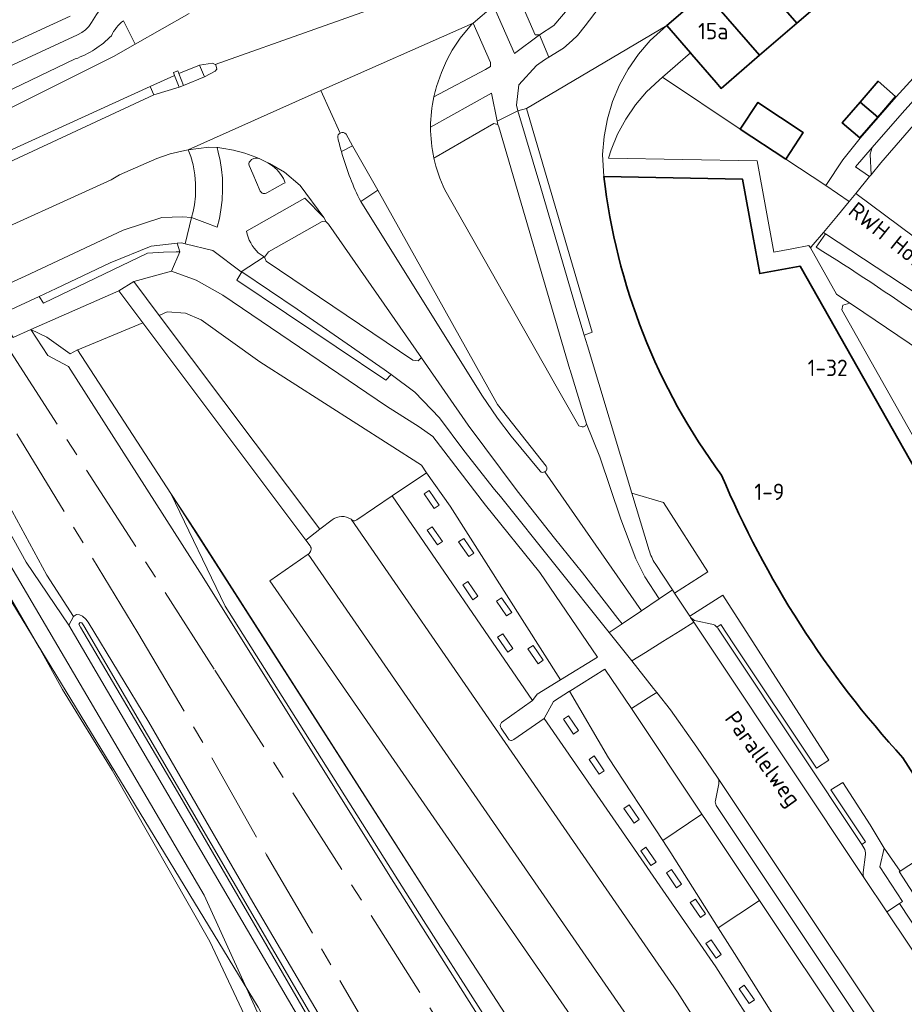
# Model space of a CAD drawing. Header units: metres. Extents: x 245598 to 248629, y 478632 to 481821.
# Tile 107 of 122: x 247732 to 247829, y 479961 to 480069. Entities that reach past the tile are written whole.
import ezdxf
from ezdxf.enums import TextEntityAlignment as Align

# ---------------------------------------------------------------- set-up
doc = ezdxf.new("R2010")
doc.units = ezdxf.units.M
doc.linetypes.add('AM-AS', pattern=[16, 10, -2, 2, -2])
doc.linetypes.add('IE-TERREINAFSCHEIDING', pattern=[10, 8, -2])
for name, color, linetype, lineweight in [('B-XX-AM-AS_SPOOR-G', 10, 'AM-AS', 18), ('B-XX-GR-GRAS-GV', 60, 'Continuous', 13), ('B-XX-GR-GROENVOORZIENING-GV', 80, 'Continuous', 18), ('B-XX-GR-STRUIK-GV', 90, 'Continuous', 13), ('B-XX-IE-TERREINAFSCHEIDING-G', 210, 'IE-TERREINAFSCHEIDING', 18), ('B-XX-IE-TERREINAFSCHEIDING_KUNSTMATIG_HEKWERK-G', 20, 'IE-TERREINAFSCHEIDING-KUNSTMATIG', 18), ('B-XX-OG-BEBOUWING-GV', 7, 'Continuous', 35), ('B-XX-OG-BEBOUWING-T18', 10, 'Continuous', 18), ('B-XX-OG-TERREIN_ERF-GV', 7, 'Continuous', 18), ('B-XX-OG-TOPOGRAFIE-T18', 10, 'Continuous', 18), ('B-XX-OG-WATER_GREPPEL-GV', 160, 'Continuous', 18), ('B-XX-OG-WATER_SLOOT-GV', 120, 'Continuous', 18), ('B-XX-VH-VERHARDING_GESLOTEN-GV', 252, 'Continuous', 18), ('B-XX-VH-VERHARDING_HALFVERHARDING-GV', 252, 'Continuous', 18), ('B-XX-VH-VERHARDING_OPEN-GV', 252, 'Continuous', 18)]:
    doc.layers.add(name, color=color, linetype=linetype, lineweight=lineweight)
doc.styles.add('NLCS-ISO-M-T18', font='NLCS-ISO.ttf', dxfattribs={"height": 1.8})
doc.linetypes.add('IE-TERREINAFSCHEIDING-KUNSTMATIG', pattern='A,4,[82,NLCS.SHX,S=0.75,R=90,X=0,Y=0],4,-2', length=10)

msp = doc.modelspace()

# ---------------------------------------------------------------- linework, layer by layer
at = {"layer": 'B-XX-AM-AS_SPOOR-G'}
for points in [[(247730.486, 480033.212), (247753.227, 479997.767), (247850.672, 479844.581), (247876.837, 479803.154), (247884.814, 479790.372), (247895.458, 479774.039), (247904.257, 479760.311), (247961.372, 479670.426), (247982.206, 479637.963), (248002.242, 479607.233)], [(247731.466, 480023.715), (247744.779, 480001.858), (247752.909, 479988.11), (247758.906, 479977.468), (247776.642, 479947.081), (247798.211, 479909.459), (247811.024, 479888.21), (247830.935, 479855.637), (247833.941, 479851.069), (247845.673, 479832.626), (247864.523, 479803.843), (247882.116, 479777.749), (247924.714, 479716.266), (247931.934, 479705.729), (247951.426, 479676.817), (247978.378, 479636.399), (248122.834, 479418.963)]]:
    msp.add_lwpolyline(points, dxfattribs=at)
at = {"layer": 'B-XX-GR-GRAS-GV'}
for points in [[(247732.987, 480035.192), (247734.881, 480032.33), (247737.149, 480031.134), (247751.559, 480008.525), (247772.883, 479974.412), (247785.972, 479953.743), (247796.373, 479937.021), (247811.201, 479913.508), (247817.435, 479903.292), (247818.631, 479902.456), (247820.253, 479900.027), (247821.192, 479897.728), (247838.184, 479871.712), (247833.384, 479880.472), (247806.333, 479923.056), (247801.206, 479930.96), (247776.148, 479970.231), (247754.347, 480004.775), (247748.401, 480017.163), (247748.4, 480017.165), (247738.127, 480032.959), (247737.321, 480032.537), (247734.767, 480034.339)], [(247724.453, 480025.437), (247725.183, 480023.527), (247726.824, 480020.417), (247728.986, 480015.926), (247732.498, 480009.617), (247737.192, 480002.705), (247737.698, 480003.644), (247734.771, 480008.187), (247729.004, 480018.739), (247727.392, 480021.987), (247725.14, 480025.818)], [(247724.453, 480025.437), (247722.007, 480024.082), (247725.117, 480018.795), (247752.04, 479973.025), (247756.7, 479962.8), (247757.98, 479960.699), (247763.558, 479949.715), (247768.506, 479937.497), (247768.541, 479938.919), (247768.71, 479939.802), (247770.419, 479944.838), (247770.444, 479945.47), (247770.276, 479946.022), (247767.075, 479951.639), (247737.192, 480002.705), (247732.498, 480009.617), (247728.986, 480015.926), (247726.824, 480020.417), (247725.183, 480023.527)], [(247748.401, 480017.163), (247754.347, 480004.775), (247776.148, 479970.231), (247801.206, 479930.96), (247806.333, 479923.056), (247833.384, 479880.472), (247838.184, 479871.712), (247835.785, 479880.525), (247801.046, 479934.938), (247789.272, 479953.615), (247778.267, 479970.52)]]:
    msp.add_lwpolyline(points, close=True, dxfattribs=at)
at = {"layer": 'B-XX-GR-GROENVOORZIENING-GV'}
for points in [[(247788.911, 480067.578), (247790.478, 480068.633), (247792.178, 480070.589), (247801.889, 480083.322), (247802.378, 480084.167), (247802.2, 480084.5), (247801.722, 480084.685), (247800.104, 480083.276), (247792.409, 480077.294), (247786.294, 480072.713), (247786.226, 480072.659), (247788.422, 480067.589)], [(247787.478, 480059.5), (247786.533, 480059.233), (247789.056, 480050.767), (247793.022, 480037.267), (247793.833, 480034.578), (247794.689, 480034.911)], [(247750.655, 480047.504), (247750.832, 480048.168), (247750.977, 480048.888), (247751.096, 480049.873), (247751.117, 480051.255), (247751.03, 480052.209), (247750.825, 480053.316), (247750.572, 480054.207), (247750.31, 480054.936), (247749.94, 480054.886), (247748.331, 480054.523), (247746.845, 480053.993), (247742.748, 480052.188), (247741.834, 480051.639), (247726.156, 480044.528), (247727.229, 480042.873), (247728.166, 480041.428), (247729.31, 480039.664), (247731.571, 480040.685), (247732.389, 480041.067), (247743.133, 480046.122), (247747.4, 480047.522), (247749.667, 480047.578)], [(247825.36, 480052.214), (247825.256, 480054.455), (247825.478, 480055.19), (247823.648, 480053.069), (247825.191, 480052.009)], [(247775.922, 480032.089), (247765.722, 480046.767), (247765.478, 480047.022), (247765.022, 480047.078), (247759.122, 480043.722), (247758.667, 480043.167), (247758.678, 480043.142), (247758.878, 480042.711), (247775, 480031.833), (247775.567, 480031.744), (247775.904, 480032.071)], [(247749.316, 480043.733), (247749.378, 480043.733), (247749.1, 480044.678), (247746.222, 480044.367), (247741.722, 480042.544), (247735.778, 480039.7), (247733.911, 480038.833), (247734.411, 480038.078), (247745.822, 480043.589), (247747.578, 480043.711), (247748.989, 480043.733)], [(247776.5, 480019.458), (247779.077, 480015.778), (247791.211, 479996.678), (247795.286, 479999.18), (247788.952, 480008.47), (247782.984, 480015.901), (247777.178, 480023.422), (247775.678, 480024.5), (247772.078, 480026.778), (247754.1, 480038.978), (247751.178, 480040.622), (247748.467, 480041.622), (247744.325, 480040.476), (247747.12, 480036.751), (247747.969, 480037.132), (247750.018, 480037.01), (247751.731, 480036.244), (247758.184, 480031.654), (247775.927, 480020.277)], [(247756.178, 480041.522), (247755.656, 480040.611), (247772.033, 480029.622), (247772.601, 480030.245), (247771.833, 480030.811), (247762.278, 480037.422)], [(247742.662, 480039.444), (247732.987, 480035.192), (247734.767, 480034.339), (247737.321, 480032.537), (247738.127, 480032.959), (247738.158, 480032.973), (247745.295, 480035.936)], [(247823.036, 480038.093), (247822.241, 480037.871), (247822.124, 480037.345), (247831.012, 480021.653), (247831.529, 480021.53), (247837.275, 480027.732), (247837.309, 480028.208), (247836.165, 480029.069), (247830.789, 480032.859), (247823.317, 480037.903)], [(247788.151, 479994.404), (247788.66, 479995.111), (247791.211, 479996.678), (247779.077, 480015.778), (247776.5, 480019.458), (247772.703, 480016.903)], [(247762.04, 479947.98), (247752.675, 479967.938), (247741.925, 479986.775), (247736.488, 479995.625), (247734.045, 480000), (247733.913, 480000.237), (247723.561, 480018.13), (247717.088, 480015.361), (247717.137, 480015.215), (247717.142, 480015.199), (247719.585, 480011.597), (247720.452, 480007.73), (247721.343, 480003.113), (247722.078, 479998.7), (247722.818, 479992.744), (247727.106, 479955.405), (247727.376, 479953.604), (247729.943, 479936.461), (247739.793, 479937.014), (247749.94, 479937.524), (247758.46, 479937.932), (247764.482, 479932.894), (247767.284, 479936.221)], [(247752.675, 479967.938), (247762.04, 479947.98), (247767.284, 479936.221), (247768.449, 479937.604), (247759.134, 479957.458), (247756.7, 479962.8), (247752.04, 479973.025), (247725.117, 480018.795), (247723.561, 480018.13), (247733.913, 480000.237), (247734.045, 480000), (247736.488, 479995.625), (247741.925, 479986.775)], [(247778.267, 479970.52), (247751.124, 480012.977), (247748.401, 480017.163)], [(247777.33, 480015.51), (247777.892, 480015.895), (247776.778, 480017.518), (247776.216, 480017.133)], [(247777.33, 480015.51), (247776.216, 480017.133), (247776.778, 480017.518), (247777.892, 480015.895)], [(247777.682, 480011.512), (247778.244, 480011.898), (247777.129, 480013.521), (247776.568, 480013.135)], [(247777.682, 480011.512), (247776.568, 480013.135), (247777.129, 480013.521), (247778.244, 480011.898)], [(247781.136, 480010.233), (247781.698, 480010.618), (247780.583, 480012.241), (247780.022, 480011.856)], [(247781.136, 480010.233), (247780.022, 480011.856), (247780.583, 480012.241), (247781.698, 480010.618)], [(247781.584, 480005.499), (247780.469, 480007.122), (247781.031, 480007.508), (247782.145, 480005.885)], [(247781.584, 480005.499), (247782.145, 480005.885), (247781.031, 480007.508), (247780.469, 480007.122)], [(247785.294, 480003.708), (247784.179, 480005.331), (247784.741, 480005.717), (247785.855, 480004.094)], [(247785.294, 480003.708), (247785.855, 480004.094), (247784.741, 480005.717), (247784.179, 480005.331)], [(247785.422, 479999.743), (247785.983, 480000.128), (247784.869, 480001.751), (247784.307, 480001.366)], [(247785.422, 479999.743), (247784.307, 480001.366), (247784.869, 480001.751), (247785.983, 480000.128)], [(247788.748, 479998.463), (247789.309, 479998.849), (247788.195, 480000.472), (247787.633, 480000.086)], [(247788.748, 479998.463), (247787.633, 480000.086), (247788.195, 480000.472), (247789.309, 479998.849)], [(247806.767, 479981.914), (247799.005, 479993.53), (247796.105, 479997.871), (247792.251, 479995.447), (247792.221, 479995.428), (247796.497, 479988.099), (247802.448, 479979.035)], [(247792.65, 479990.724), (247791.535, 479992.347), (247792.097, 479992.732), (247793.211, 479991.109)], [(247792.65, 479990.724), (247793.211, 479991.109), (247792.097, 479992.732), (247791.535, 479992.347)], [(247795.464, 479986.31), (247796.026, 479986.696), (247794.911, 479988.319), (247794.35, 479987.933)], [(247795.464, 479986.31), (247794.35, 479987.933), (247794.911, 479988.319), (247796.026, 479986.696)], [(247799.302, 479980.937), (247798.187, 479982.56), (247798.749, 479982.946), (247799.863, 479981.323)], [(247799.302, 479980.937), (247799.863, 479981.323), (247798.749, 479982.946), (247798.187, 479982.56)], [(247813.081, 479972.446), (247807.237, 479981.211), (247806.767, 479981.914), (247802.448, 479979.035), (247803.349, 479977.663), (247808.545, 479969.422)], [(247835.185, 479978.219), (247834.384, 479979.47), (247828.537, 479975.668), (247828.445, 479975.608), (247831.125, 479971.486), (247834.393, 479974.792)], [(247801.157, 479976.268), (247801.718, 479976.654), (247800.604, 479978.277), (247800.042, 479977.891)], [(247801.157, 479976.268), (247800.042, 479977.891), (247800.604, 479978.277), (247801.718, 479976.654)], [(247803.971, 479973.837), (247804.533, 479974.223), (247803.419, 479975.846), (247802.857, 479975.46)], [(247803.971, 479973.837), (247802.857, 479975.46), (247803.419, 479975.846), (247804.533, 479974.223)], [(247806.594, 479970.575), (247807.155, 479970.961), (247806.041, 479972.584), (247805.479, 479972.198)], [(247806.594, 479970.575), (247805.479, 479972.198), (247806.041, 479972.584), (247807.155, 479970.961)], [(247808.321, 479966.098), (247807.206, 479967.721), (247807.768, 479968.106), (247808.882, 479966.483)], [(247808.321, 479966.098), (247808.882, 479966.483), (247807.768, 479968.106), (247807.206, 479967.721)], [(247811.967, 479961.108), (247810.852, 479962.731), (247811.414, 479963.117), (247812.528, 479961.494)], [(247811.967, 479961.108), (247812.528, 479961.494), (247811.414, 479963.117), (247810.852, 479962.731)]]:
    msp.add_lwpolyline(points, close=True, dxfattribs=at)
for points in [[(247794.075, 480024.824), (247792.279, 480030.736), (247792.255, 480030.817), (247784.422, 480057.467), (247784.322, 480057.744), (247783.889, 480057.844), (247777.297, 480054.049)], [(247778.501, 480050.538), (247790.083, 480030.139), (247790.607, 480029.216), (247793.225, 480024.606), (247793.583, 480024.51)], [(247776.5, 480019.458), (247775.927, 480020.277), (247758.184, 480031.654), (247751.731, 480036.244), (247750.018, 480037.01), (247747.969, 480037.132), (247747.12, 480036.751), (247764.757, 480013.245), (247766.116, 480014.29)], [(247763.685, 480011.423), (247763.236, 480012.031), (247763.215, 480012.059), (247745.295, 480035.936), (247738.158, 480032.973)], [(247738.158, 480032.973), (247738.127, 480032.959), (247748.4, 480017.165), (247748.401, 480017.163), (247751.124, 480012.977), (247778.267, 479970.52), (247789.272, 479953.615), (247801.046, 479934.938), (247835.785, 479880.525), (247836.326, 479878.916), (247837.946, 479881.692)], [(247768.822, 480014.292), (247772.703, 480016.903), (247776.5, 480019.458)], [(247801.606, 480009.463), (247803.517, 480006.572), (247803.754, 480006.214), (247807.422, 480008.555), (247802.555, 480016.178), (247799.063, 480017.209), (247800.966, 480010.908)], [(247802.631, 479943.892), (247794.581, 479956.513), (247759.272, 480007.575), (247763.474, 480010.515)], [(247808.415, 480002.479), (247808.834, 480002.758), (247810.248, 480000.639), (247819.372, 479986.971), (247820.708, 479987.85), (247809.066, 480006.012), (247805.429, 480003.68), (247805.519, 480003.545)], [(247806.112, 480003.18), (247807.866, 480002.806)], [(247802.448, 479979.035), (247796.497, 479988.099), (247792.221, 479995.428), (247790.451, 479994.315), (247789.438, 479992.43), (247808.288, 479965.138), (247815.757, 479953.407)], [(247826.793, 479978.181), (247825.256, 479980.737), (247822.238, 479985.416), (247820.947, 479984.578), (247824.756, 479978.872), (247824.327, 479978.577), (247824.558, 479978.23)], [(247822.908, 479946.642), (247821.844, 479948.329), (247820.052, 479951.171), (247810.328, 479966.593), (247808.545, 479969.422), (247803.349, 479977.663), (247802.448, 479979.035)], [(247824.634, 479974.846), (247827.096, 479971.169), (247828.478, 479972.094), (247828.797, 479972.307), (247826.303, 479976.145), (247826.793, 479978.181)], [(247824.736, 479977.47), (247824.484, 479975.526)], [(247832.933, 479942.667), (247813.081, 479972.446), (247808.545, 479969.422), (247810.328, 479966.593), (247820.052, 479951.171), (247821.844, 479948.329), (247822.908, 479946.642)]]:
    msp.add_lwpolyline(points, dxfattribs=at)
for points in [[(247777.297, 480054.049, 0.0585293), (247778.501, 480050.538)], [(247793.583, 480024.51, 0.4220752), (247794.075, 480024.824)], [(247766.116, 480014.29, -0.3137594), (247768.213, 480014.338)], [(247768.213, 480014.338, 0.4768457), (247768.822, 480014.292)], [(247763.474, 480010.515, 0.4709412), (247763.685, 480011.423)], [(247800.966, 480010.908, 0.0665592), (247801.606, 480009.463)], [(247805.519, 480003.545, 0.1916462), (247806.112, 480003.18)], [(247807.866, 480002.806, -0.1621042), (247808.415, 480002.479)], [(247824.558, 479978.23, -0.1833977), (247824.736, 479977.47)], [(247824.484, 479975.526, 0.1719594), (247824.634, 479974.846)]]:
    msp.add_lwpolyline(points, format="xyb", dxfattribs=at)
at = {"layer": 'B-XX-GR-STRUIK-GV'}
msp.add_lwpolyline([(247757.98, 479960.699), (247756.7, 479962.8), (247759.134, 479957.458), (247768.449, 479937.604), (247768.554, 479937.38), (247769.364, 479936.075), (247768.506, 479937.497), (247763.558, 479949.715)], close=True, dxfattribs=at)
at = {"layer": 'B-XX-IE-TERREINAFSCHEIDING-G'}
msp.add_lwpolyline([(247734.767, 480034.339), (247737.321, 480032.537)], dxfattribs=at)
at = {"layer": 'B-XX-IE-TERREINAFSCHEIDING_KUNSTMATIG_HEKWERK-G'}
for points in [[(247822.238, 480053.858), (247824.167, 480056.213), (247828.104, 480060.767), (247831.099, 480064.07), (247835.207, 480068.424)], [(247805.514, 480065.604), (247802.435, 480062.934)], [(247810.98, 480057.237), (247802.435, 480062.934)], [(247939.123, 479685.951), (247940.142, 479685.729), (247935.965, 479680.663), (247926.232, 479696.69), (247901.103, 479738.6), (247878.452, 479759.661), (247880.37, 479761.662), (247842.889, 479820.975), (247824.62, 479850.148), (247806.881, 479876.882), (247783.413, 479912.79), (247768.554, 479937.38), (247763.558, 479949.715), (247757.98, 479960.699), (247720.07, 480023.008), (247726.399, 480026.516), (247723.762, 480030.887)]]:
    msp.add_lwpolyline(points, dxfattribs=at)
at = {"layer": 'B-XX-OG-BEBOUWING-GV'}
for points in [[(247821.257, 480072.397), (247815.3, 480079.305), (247813.6, 480077.835), (247811.22, 480075.777), (247817.183, 480068.877)], [(247807.135, 480072.246), (247813.102, 480065.342), (247817.183, 480068.877), (247811.22, 480075.777), (247808.843, 480073.722)], [(247807.135, 480072.246), (247805.438, 480070.779), (247802.921, 480068.603), (247805.514, 480065.604), (247805.652, 480065.444), (247808.329, 480062.346), (247808.892, 480061.695), (247813.102, 480065.342)], [(247826.08, 480058.538), (247828.055, 480060.822), (247826.125, 480062.486), (247824.156, 480060.202)], [(247815.97, 480053.941), (247817.884, 480056.861), (247812.909, 480060.152), (247810.98, 480057.237)], [(247824.156, 480060.202), (247822.184, 480057.915), (247824.105, 480056.254), (247826.08, 480058.538)]]:
    msp.add_lwpolyline(points, close=True, dxfattribs=at)
msp.add_lwpolyline([(247828.843, 479988.121), (247834.384, 479979.47), (247835.185, 479978.219), (247844.664, 479987.522), (247847.143, 479989.968), (247843.983, 479995.518), (247840.077, 479991.675), (247838.75, 479993.021), (247843.022, 479997.227), (247835.604, 480010.288), (247833.89, 480009.495), (247830.454, 480014.887), (247832.177, 480016.358), (247817.543, 480042.178), (247813.109, 480041.348), (247812.345, 480045.529), (247811.21, 480051.74), (247795.983, 480052.018)], dxfattribs=at)
for points in [[(247795.983, 480052.018, 0.1308482), (247808.918, 480019.18)], [(247808.918, 480019.18, 0.0852251), (247828.843, 479988.121)]]:
    msp.add_lwpolyline(points, format="xyb", dxfattribs=at)
at = {"layer": 'B-XX-OG-TERREIN_ERF-GV'}
for points in [[(247565.649, 480248.745), (247565.732, 480248.046), (247565.812, 480247.372), (247565.815, 480247.347), (247573.502, 480246.879), (247573.597, 480246.873), (247577.317, 480246.647), (247578.27, 480245.675), (247611.529, 480211.749), (247613.604, 480209.633), (247645.145, 480177.716), (247643.555, 480175.6), (247669.049, 480142.645), (247676.058, 480132.927), (247684.889, 480121.106), (247690.195, 480113.802), (247694.742, 480107.382), (247709.78, 480085.391), (247713.978, 480079.221), (247717.271, 480074.187), (247720.306, 480069.548), (247724.47, 480063.736), (247737.318, 480069.632)], [(247829.493, 480079.07), (247828.766, 480080.026), (247824.593, 480076.852), (247820.623, 480073.441), (247821.41, 480072.528), (247821.257, 480072.397), (247817.183, 480068.877), (247813.102, 480065.342), (247808.892, 480061.695), (247808.329, 480062.346), (247805.652, 480065.444), (247805.514, 480065.604), (247802.435, 480062.934), (247810.98, 480057.237), (247812.909, 480060.152), (247817.884, 480056.861), (247815.97, 480053.941), (247820.375, 480051.027), (247822.238, 480053.858), (247824.167, 480056.213), (247828.104, 480060.767), (247831.099, 480064.07)]]:
    msp.add_lwpolyline(points, dxfattribs=at)
msp.add_lwpolyline([(247826.08, 480058.538), (247824.105, 480056.254), (247822.184, 480057.915), (247824.156, 480060.202), (247826.125, 480062.486), (247828.055, 480060.822)], close=True, dxfattribs=at)
at = {"layer": 'B-XX-OG-WATER_GREPPEL-GV'}
msp.add_lwpolyline([(247771.647, 479946.429), (247738.82, 480002.62), (247738.602, 480002.949), (247738.409, 480002.989), (247738.274, 480002.815), (247738.457, 480002.467), (247749.123, 479984.385), (247771.14, 479946.41)], dxfattribs=at)
at = {"layer": 'B-XX-OG-WATER_SLOOT-GV'}
for points in [[(247770.17, 479950.514), (247757.409, 479972.264), (247745.98, 479992.017), (247739.292, 480003.023), (247739.061, 480003.349), (247738.676, 480003.679), (247738.349, 480003.838), (247738.033, 480003.852), (247737.698, 480003.644), (247737.192, 480002.705), (247767.075, 479951.639)], [(247771.14, 479946.41), (247749.123, 479984.385), (247738.457, 480002.467), (247738.274, 480002.815), (247738.409, 480002.989), (247738.602, 480002.949), (247738.82, 480002.62), (247771.647, 479946.429)]]:
    msp.add_lwpolyline(points, dxfattribs=at)
at = {"layer": 'B-XX-VH-VERHARDING_GESLOTEN-GV'}
for points in [[(247792.178, 480070.589), (247790.478, 480068.633), (247788.911, 480067.578), (247789.944, 480065.145), (247791.565, 480066.131), (247792.495, 480066.98), (247793.089, 480067.522), (247793.942, 480068.58), (247803.034, 480080.546)], [(247722.167, 480050.978), (247746.111, 480061.922), (247748.8, 480063.125), (247748.67, 480063.458), (247749.146, 480063.644), (247749.27, 480063.326), (247751.522, 480064.244), (247752.967, 480064.478), (247753.27, 480064.326), (247775.167, 480072.122)], [(247775.167, 480072.122), (247753.27, 480064.326), (247753.322, 480064.3), (247753.433, 480063.822), (247753.267, 480063.589), (247752.078, 480062.989), (247749.778, 480062.027), (247749.301, 480061.841), (247746.522, 480060.978), (247725.222, 480051.111)], [(247726.156, 480044.528), (247741.834, 480051.639), (247742.748, 480052.188), (247746.845, 480053.993), (247748.331, 480054.523), (247749.94, 480054.886), (247750.31, 480054.936), (247764.881, 480061.481), (247781.606, 480068.887), (247783.849, 480070.786)], [(247783.627, 480061.172), (247784.249, 480058.105), (247786.533, 480059.233), (247786.367, 480059.844), (247786.633, 480062.089), (247788.567, 480064.233), (247789.472, 480064.858), (247789.944, 480065.145), (247788.911, 480067.578), (247786.177, 480065.554), (247783.849, 480070.786), (247781.606, 480068.887), (247783.533, 480064.533), (247783.522, 480064.122), (247782.978, 480063.767), (247777.292, 480060.776)], [(247750.4, 480069.922), (247744.482, 480066.567), (247742.089, 480065.211), (247718.474, 480053.405)], [(247779.32, 480065.916), (247780.2, 480067.219), (247781.421, 480068.73), (247781.606, 480068.887), (247764.881, 480061.481), (247767.012, 480056.788)], [(247767.012, 480056.788), (247764.881, 480061.481), (247750.31, 480054.936), (247752.563, 480055.237), (247753.465, 480055.192), (247753.567, 480055.187)], [(247776.935, 480057.453), (247783.627, 480061.172)], [(247794.168, 480033.419), (247793.833, 480034.578), (247793.022, 480037.267), (247789.056, 480050.767), (247786.533, 480059.233), (247784.249, 480058.105), (247784.322, 480057.744), (247784.422, 480057.467), (247792.255, 480030.817), (247792.279, 480030.736), (247794.075, 480024.824), (247795.543, 480021.191), (247797.839, 480014.357), (247799.488, 480009.997), (247800.489, 480007.994), (247802.058, 480005.587), (247803.517, 480006.572), (247801.606, 480009.463)], [(247767.658, 480056.653), (247768.37, 480055.394), (247771.134, 480050.506), (247784.297, 480026.943), (247789.626, 480020.181)], [(247753.567, 480055.187), (247753.465, 480055.192), (247753.595, 480054.698), (247753.797, 480053.792), (247753.956, 480052.793), (247754.049, 480051.821), (247754.082, 480050.574), (247754.026, 480049.415), (247753.898, 480048.346), (247753.727, 480047.418), (247753.487, 480046.45), (247752.127, 480046.952), (247750.655, 480047.504), (247749.955, 480044.626), (247752.989, 480043.878), (247756.135, 480041.554), (247758.634, 480043.173), (247757.993, 480043.619)], [(247756.933, 480054.442), (247757.728, 480054.145), (247758.161, 480053.945), (247759.055, 480053.533), (247759.238, 480053.449), (247760.87, 480052.478), (247762.601, 480051.032), (247765.189, 480047.522)], [(247758.22, 480050.409), (247757.384, 480052.301), (247756.994, 480053.22), (247756.965, 480053.421), (247757.008, 480053.599), (247757.13, 480053.757), (247757.265, 480053.9), (247757.494, 480054.007), (247757.702, 480054.043), (247757.924, 480054.015), (247758.161, 480053.945), (247757.728, 480054.145), (247756.933, 480054.442)], [(247756.705, 480046.005), (247763.125, 480049.634), (247765.189, 480047.522), (247762.601, 480051.032), (247760.87, 480052.478), (247759.238, 480053.449), (247759.055, 480053.533), (247759.244, 480053.401), (247759.472, 480053.224), (247759.587, 480053.145), (247759.732, 480053.037), (247759.859, 480052.933), (247760.035, 480052.771), (247760.217, 480052.581), (247760.375, 480052.393), (247760.57, 480052.118), (247760.757, 480051.796), (247760.849, 480051.605), (247760.931, 480051.408), (247760.958, 480051.333), (247760.787, 480051.237), (247758.946, 480050.225)], [(247793.583, 480024.51), (247793.225, 480024.606), (247790.607, 480029.216), (247790.083, 480030.139), (247778.501, 480050.538)], [(247788.964, 480019.615), (247785.811, 480023.465), (247784.304, 480025.434), (247782.562, 480027.964), (247769.282, 480049.27), (247769.086, 480049.585)], [(247765.189, 480047.522), (247765.478, 480047.022), (247765.722, 480046.767), (247775.922, 480032.089), (247781.072, 480024.694), (247786.45, 480017.471), (247790.553, 480012.271), (247793.632, 480008.461), (247797.514, 480003.435), (247797.998, 480002.843), (247800.116, 480004.274), (247789.5, 480019.553)], [(247800.966, 480010.908), (247799.063, 480017.209), (247794.168, 480033.419)], [(247789.5, 480019.553), (247800.116, 480004.274), (247802.058, 480005.587), (247800.489, 480007.994), (247799.488, 480009.997), (247797.839, 480014.357), (247795.543, 480021.191), (247794.075, 480024.824)], [(247868.692, 479909.08), (247831.915, 479963.972), (247827.096, 479971.169), (247824.634, 479974.846), (247808.282, 479999.397), (247805.865, 480003.025), (247804.366, 480002.087), (247802.463, 480000.897), (247800.561, 479999.707), (247799.048, 479998.76), (247801.454, 479995.74), (247801.801, 479995.298), (247803.304, 479993.386), (247806.219, 479989.304), (247808.486, 479985.948), (247834.727, 479946.559)]]:
    msp.add_lwpolyline(points, dxfattribs=at)
for points in [[(247777.582, 480061.915, -0.051205), (247779.32, 480065.916)], [(247777.292, 480060.776, -0.0183495), (247777.582, 480061.915)], [(247777.292, 480060.776, 0.052478), (247776.935, 480057.453)], [(247776.935, 480057.453, -0.052478), (247777.292, 480060.776)], [(247777.297, 480054.049, -0.0539439), (247776.935, 480057.453)], [(247766.732, 480056.288, -0.2996513), (247767.012, 480056.788)], [(247767.13, 480054.77, -0.0114785), (247766.732, 480056.288)], [(247767.012, 480056.788, -0.3568839), (247767.658, 480056.653)], [(247753.567, 480055.187, -0.0563508), (247756.933, 480054.442)], [(247756.933, 480054.442, 0.0563508), (247753.567, 480055.187)], [(247769.086, 480049.585, -0.0406977), (247767.13, 480054.77)], [(247778.501, 480050.538, -0.0585293), (247777.297, 480054.049)], [(247758.946, 480050.225, -0.4333039), (247758.22, 480050.409)], [(247757.993, 480043.619, -0.1544692), (247756.705, 480046.005)], [(247794.075, 480024.824, -0.4220752), (247793.583, 480024.51)], [(247789.626, 480020.181, -0.4366216), (247789.5, 480019.553)], [(247789.5, 480019.553, -0.3462793), (247788.964, 480019.615)], [(247801.606, 480009.463, -0.0665592), (247800.966, 480010.908)]]:
    msp.add_lwpolyline(points, format="xyb", dxfattribs=at)
for points in [[(247729.31, 480039.664), (247727.956, 480039.055), (247729.185, 480037.185), (247729.46, 480036.766), (247730.367, 480037.189), (247733.911, 480038.833), (247735.778, 480039.7), (247741.722, 480042.544), (247746.222, 480044.367), (247749.1, 480044.678), (247749.567, 480044.722), (247749.955, 480044.626), (247750.655, 480047.504), (247749.667, 480047.578), (247747.4, 480047.522), (247743.133, 480046.122), (247732.389, 480041.067), (247731.571, 480040.685)], [(247796.566, 480001.875), (247797.998, 480002.843), (247797.514, 480003.435), (247793.632, 480008.461), (247790.553, 480012.271), (247786.45, 480017.471), (247781.072, 480024.694), (247775.922, 480032.089), (247775.904, 480032.071), (247775.567, 480031.744), (247775, 480031.833), (247758.878, 480042.711), (247758.678, 480043.142), (247758.634, 480043.173), (247756.135, 480041.554), (247756.178, 480041.522), (247762.278, 480037.422), (247771.833, 480030.811), (247772.601, 480030.245), (247775.211, 480028.322), (247777.933, 480025.478), (247780.578, 480021.9), (247783.978, 480017.604), (247784.636, 480016.85)], [(247805.519, 480003.545), (247805.429, 480003.68), (247803.754, 480006.214), (247803.517, 480006.572), (247802.058, 480005.587), (247800.116, 480004.274), (247797.998, 480002.843), (247796.566, 480001.875), (247799.048, 479998.76), (247800.561, 479999.707), (247802.463, 480000.897), (247804.366, 480002.087), (247805.865, 480003.025)]]:
    msp.add_lwpolyline(points, close=True, dxfattribs=at)
at = {"layer": 'B-XX-VH-VERHARDING_HALFVERHARDING-GV'}
for points in [[(247785.972, 479953.743), (247772.883, 479974.412), (247751.559, 480008.525), (247737.149, 480031.134), (247734.881, 480032.33), (247732.987, 480035.192), (247731.063, 480034.327)], [(247729.004, 480018.739), (247734.771, 480008.187), (247737.698, 480003.644), (247738.033, 480003.852), (247738.349, 480003.838), (247738.676, 480003.679), (247739.061, 480003.349), (247739.292, 480003.023), (247745.98, 479992.017), (247757.409, 479972.264), (247770.17, 479950.514)]]:
    msp.add_lwpolyline(points, dxfattribs=at)
at = {"layer": 'B-XX-VH-VERHARDING_OPEN-GV'}
for points in [[(247829.625, 480102.229), (247825.211, 480099.329), (247824.426, 480099.289), (247822.734, 480099.584), (247822.179, 480099.676), (247816.951, 480095.462), (247813.222, 480092.094), (247809.696, 480088.506), (247806.118, 480084.504), (247803.034, 480080.546), (247793.942, 480068.58), (247793.089, 480067.522), (247792.495, 480066.98), (247791.565, 480066.131), (247789.944, 480065.145), (247789.472, 480064.858), (247788.567, 480064.233), (247786.633, 480062.089), (247786.367, 480059.844), (247786.533, 480059.233), (247787.478, 480059.5), (247802.921, 480068.603), (247805.438, 480070.779)], [(247737.318, 480069.632), (247724.47, 480063.736), (247724.811, 480063.244), (247724.822, 480063.133), (247718.855, 480060.257), (247718.427, 480060.053), (247716.643, 480059.493), (247714.804, 480058.916)], [(247714.804, 480058.916), (247715.938, 480057.213), (247725.778, 480061.878), (247730.063, 480063.864), (247738.133, 480067.608), (247738.593, 480067.847), (247739.013, 480068.151), (247739.381, 480068.517), (247739.685, 480068.937)], [(247739.685, 480068.937), (247739.381, 480068.517), (247739.013, 480068.151), (247738.593, 480067.847), (247738.133, 480067.608), (247730.063, 480063.864), (247725.778, 480061.878), (247715.938, 480057.213), (247717.342, 480055.104), (247737.887, 480064.937)], [(247717.342, 480055.104), (247717.501, 480054.866), (247718.474, 480053.405), (247742.089, 480065.211), (247744.482, 480066.567), (247743.189, 480069.141)], [(247743.189, 480069.141), (247744.482, 480066.567), (247750.4, 480069.922)], [(247777.292, 480060.776), (247782.978, 480063.767), (247783.522, 480064.122), (247783.533, 480064.533), (247781.606, 480068.887)], [(247781.606, 480068.887), (247781.421, 480068.73), (247780.2, 480067.219), (247779.32, 480065.916)], [(247795.983, 480052.018), (247795.85, 480054.42), (247796.01, 480056.399), (247796.375, 480058.351), (247796.942, 480060.253), (247797.705, 480062.087), (247798.655, 480063.83), (247799.783, 480065.464), (247801.075, 480066.972), (247802.921, 480068.603), (247787.478, 480059.5), (247794.689, 480034.911), (247793.833, 480034.578), (247794.168, 480033.419), (247799.063, 480017.209), (247802.555, 480016.178), (247807.422, 480008.555), (247803.754, 480006.214), (247805.429, 480003.68), (247809.066, 480006.012), (247820.708, 479987.85), (247819.372, 479986.971), (247810.248, 480000.639), (247808.834, 480002.758), (247808.415, 480002.479), (247808.458, 480002.426), (247808.497, 480002.371), (247809.826, 480000.373), (247824.327, 479978.577), (247824.756, 479978.872), (247820.947, 479984.578), (247822.238, 479985.416), (247825.256, 479980.737), (247826.793, 479978.181), (247828.537, 479975.668), (247834.384, 479979.47)], [(247831.012, 480021.653), (247822.124, 480037.345), (247822.241, 480037.871), (247823.036, 480038.093), (247821.556, 480039.093), (247818.684, 480044.16), (247818.529, 480044.434), (247816.639, 480044.08), (247814.665, 480043.71), (247812.833, 480053.737), (247796.505, 480054.036), (247796.775, 480054.947), (247797.497, 480056.684), (247798.395, 480058.337), (247799.462, 480059.886), (247800.685, 480061.315), (247802.05, 480062.609), (247802.435, 480062.934), (247805.514, 480065.604), (247802.921, 480068.603), (247801.075, 480066.972), (247799.783, 480065.464), (247798.655, 480063.83), (247797.705, 480062.087), (247796.942, 480060.253), (247796.375, 480058.351), (247796.01, 480056.399), (247795.85, 480054.42), (247795.983, 480052.018), (247811.21, 480051.74), (247812.345, 480045.529), (247813.109, 480041.348), (247817.543, 480042.178), (247832.177, 480016.358)], [(247737.887, 480064.937), (247717.342, 480055.104)], [(247831.099, 480064.07), (247828.104, 480060.767), (247824.167, 480056.213), (247822.238, 480053.858), (247820.375, 480051.027), (247822.949, 480049.274), (247823.666, 480050.148), (247825.191, 480052.009), (247823.648, 480053.069), (247825.478, 480055.19), (247828.752, 480058.988), (247832.871, 480063.563)], [(247825.478, 480055.19), (247825.256, 480054.455), (247825.36, 480052.214), (247826.433, 480053.523), (247831.222, 480059.048), (247835.428, 480063.615), (247836.126, 480064.232)], [(247835.561, 480064.047), (247833.6, 480063.852), (247832.871, 480063.563), (247828.752, 480058.988), (247825.478, 480055.19)], [(247777.297, 480054.049), (247783.889, 480057.844), (247784.322, 480057.744), (247784.249, 480058.105), (247783.627, 480061.172), (247776.935, 480057.453)], [(247831.222, 480059.048), (247826.433, 480053.523), (247825.36, 480052.214), (247825.191, 480052.009), (247823.666, 480050.148), (247831.708, 480044.162)], [(247767.13, 480054.77), (247768.37, 480055.394), (247767.658, 480056.653)], [(247768.37, 480055.394), (247767.13, 480054.77)], [(247769.086, 480049.585), (247769.282, 480049.27), (247771.134, 480050.506), (247768.37, 480055.394)], [(247758.161, 480053.945), (247757.924, 480054.015), (247757.702, 480054.043), (247757.494, 480054.007), (247757.265, 480053.9), (247757.13, 480053.757), (247757.008, 480053.599), (247756.965, 480053.421), (247756.994, 480053.22), (247757.384, 480052.301), (247758.22, 480050.409)], [(247758.946, 480050.225), (247760.787, 480051.237), (247760.958, 480051.333), (247760.931, 480051.408), (247760.849, 480051.605), (247760.757, 480051.796), (247760.57, 480052.118), (247760.375, 480052.393), (247760.217, 480052.581), (247760.035, 480052.771), (247759.859, 480052.933), (247759.732, 480053.037), (247759.587, 480053.145), (247759.472, 480053.224), (247759.244, 480053.401), (247759.055, 480053.533), (247758.161, 480053.945)], [(247789.626, 480020.181), (247784.297, 480026.943), (247771.134, 480050.506), (247769.282, 480049.27), (247782.562, 480027.964), (247784.304, 480025.434), (247785.811, 480023.465), (247788.964, 480019.615)], [(247758.634, 480043.173), (247758.678, 480043.142), (247758.667, 480043.167), (247759.122, 480043.722), (247765.022, 480047.078), (247765.478, 480047.022), (247765.189, 480047.522), (247763.125, 480049.634), (247756.705, 480046.005)], [(247831.708, 480044.162), (247823.666, 480050.148), (247822.949, 480049.274), (247821.592, 480047.619), (247820.141, 480045.849)], [(247820.141, 480045.849), (247818.99, 480044.533), (247818.954, 480044.489), (247818.684, 480044.16), (247821.556, 480039.093), (247823.036, 480038.093), (247823.317, 480037.903), (247830.789, 480032.859), (247836.165, 480029.069), (247837.309, 480028.208), (247840.127, 480026.086), (247840.547, 480025.769)], [(247819.309, 480044.262), (247820.331, 480045.724), (247820.141, 480045.849)], [(247861.923, 480012.031), (247863.044, 480013.36), (247863.003, 480013.397), (247858.896, 480017.107), (247852.814, 480022.28), (247845.845, 480027.919), (247839.505, 480032.792), (247833.72, 480036.87), (247828.69, 480040.231), (247820.331, 480045.724), (247819.309, 480044.262)], [(247820.141, 480045.849), (247820.331, 480045.724), (247828.69, 480040.231), (247833.72, 480036.87), (247839.505, 480032.792), (247845.845, 480027.919), (247852.814, 480022.28), (247858.896, 480017.107), (247863.003, 480013.397), (247866.172, 480017.154)], [(247801.801, 479995.298), (247801.454, 479995.74), (247799.048, 479998.76), (247796.566, 480001.875), (247784.636, 480016.85), (247783.978, 480017.604), (247780.578, 480021.9), (247777.933, 480025.478), (247775.211, 480028.322), (247772.601, 480030.245), (247772.033, 480029.622), (247755.656, 480040.611), (247756.178, 480041.522), (247756.135, 480041.554), (247752.989, 480043.878), (247749.955, 480044.626), (247749.567, 480044.722), (247749.1, 480044.678), (247749.378, 480043.733), (247748.467, 480041.622), (247751.178, 480040.622), (247754.1, 480038.978), (247772.078, 480026.778), (247775.678, 480024.5), (247777.178, 480023.422), (247782.984, 480015.901), (247788.952, 480008.47), (247795.286, 479999.18), (247791.211, 479996.678), (247788.66, 479995.111), (247788.151, 479994.404), (247784.744, 479992.011)], [(247757.993, 480043.619), (247758.634, 480043.173)], [(247784.744, 479992.011), (247788.151, 479994.404), (247772.703, 480016.903), (247768.822, 480014.292)], [(247766.116, 480014.29), (247764.757, 480013.245), (247763.215, 480012.059)], [(247811.444, 479950.775), (247804.086, 479962.357), (247784.076, 479991.325), (247768.213, 480014.338)], [(247768.213, 480014.338), (247784.076, 479991.325), (247804.086, 479962.357), (247811.444, 479950.775)], [(247763.215, 480012.059), (247763.236, 480012.031), (247763.685, 480011.423)], [(247807.181, 479946.196), (247798.898, 479959.198), (247763.474, 480010.515), (247759.272, 480007.575), (247794.581, 479956.513), (247802.631, 479943.892)], [(247763.474, 480010.515), (247798.898, 479959.198), (247807.181, 479946.196)], [(247805.519, 480003.545), (247805.865, 480003.025), (247808.282, 479999.397), (247824.634, 479974.846)], [(247807.866, 480002.806), (247806.112, 480003.18)], [(247824.558, 479978.23), (247824.327, 479978.577), (247809.826, 480000.373), (247808.497, 480002.371), (247808.458, 480002.426), (247808.415, 480002.479)], [(247786.099, 479990.128), (247789.438, 479992.43), (247790.451, 479994.315), (247792.221, 479995.428), (247792.251, 479995.447), (247796.105, 479997.871), (247799.005, 479993.53), (247801.269, 479994.962), (247801.801, 479995.298)], [(247808.486, 479985.948), (247806.219, 479989.304), (247803.304, 479993.386), (247801.801, 479995.298), (247801.269, 479994.962), (247799.005, 479993.53), (247806.767, 479981.914), (247807.237, 479981.211), (247813.081, 479972.446), (247832.933, 479942.667)], [(247815.757, 479953.407), (247808.288, 479965.138), (247789.438, 479992.43), (247786.099, 479990.128)], [(247784.707, 479991.365), (247785.452, 479990.248)], [(247785.452, 479990.248), (247784.707, 479991.365)], [(247834.384, 479979.47), (247828.843, 479988.121)], [(247834.727, 479946.559), (247808.486, 479985.948)], [(247808.602, 479985.25), (247808.237, 479983.407)], [(247808.237, 479983.407), (247808.602, 479985.25)], [(247808.328, 479982.892), (247831.711, 479947.819), (247831.788, 479947.704)], [(247867.469, 479894.185), (247844.201, 479929.102), (247844.013, 479928.978), (247840.268, 479934.621), (247840.703, 479934.897), (247835.669, 479942.328), (247835.332, 479942.086), (247831.546, 479947.707), (247831.711, 479947.819), (247808.328, 479982.892)], [(247850.488, 479944.011), (247836.434, 479963.797), (247833.681, 479967.673), (247833.733, 479967.726), (247831.125, 479971.486), (247828.445, 479975.608), (247828.537, 479975.668), (247826.793, 479978.181), (247826.303, 479976.145), (247828.797, 479972.307), (247828.478, 479972.094), (247833.248, 479964.889), (247833.454, 479965.03), (247850.266, 479941.459)], [(247824.484, 479975.526), (247824.736, 479977.47)]]:
    msp.add_lwpolyline(points, dxfattribs=at)
for points in [[(247786.177, 480065.554), (247788.911, 480067.578), (247788.422, 480067.589), (247786.226, 480072.659), (247783.849, 480070.786)], [(247749.301, 480061.841), (247749.778, 480062.027), (247749.27, 480063.326), (247749.146, 480063.644), (247748.67, 480063.458), (247748.8, 480063.125)], [(247749.27, 480063.326), (247749.778, 480062.027), (247752.078, 480062.989), (247751.522, 480064.244)], [(247751.522, 480064.244), (247752.078, 480062.989), (247753.267, 480063.589), (247753.433, 480063.822), (247753.322, 480064.3), (247753.27, 480064.326), (247752.967, 480064.478)], [(247749.301, 480061.841), (247748.8, 480063.125), (247746.111, 480061.922), (247746.522, 480060.978)], [(247815.97, 480053.941), (247810.98, 480057.237), (247802.435, 480062.934), (247802.05, 480062.609), (247800.685, 480061.315), (247799.462, 480059.886), (247798.395, 480058.337), (247797.497, 480056.684), (247796.775, 480054.947), (247796.505, 480054.036), (247812.833, 480053.737), (247814.665, 480043.71), (247816.639, 480044.08), (247818.529, 480044.434), (247818.684, 480044.16), (247818.954, 480044.489), (247818.99, 480044.533), (247820.141, 480045.849), (247821.592, 480047.619), (247822.949, 480049.274), (247820.375, 480051.027)], [(247723.367, 480049.178), (247725.222, 480051.111), (247746.522, 480060.978), (247746.111, 480061.922), (247722.167, 480050.978)], [(247750.31, 480054.936), (247750.572, 480054.207), (247750.825, 480053.316), (247751.03, 480052.209), (247751.117, 480051.255), (247751.096, 480049.873), (247750.977, 480048.888), (247750.832, 480048.168), (247750.655, 480047.504), (247752.127, 480046.952), (247753.487, 480046.45), (247753.727, 480047.418), (247753.898, 480048.346), (247754.026, 480049.415), (247754.082, 480050.574), (247754.049, 480051.821), (247753.956, 480052.793), (247753.797, 480053.792), (247753.595, 480054.698), (247753.465, 480055.192), (247752.563, 480055.237)], [(247732.987, 480035.192), (247742.662, 480039.444), (247744.325, 480040.476), (247748.467, 480041.622), (247749.378, 480043.733), (247749.316, 480043.733), (247748.989, 480043.733), (247747.578, 480043.711), (247745.822, 480043.589), (247734.411, 480038.078), (247733.911, 480038.833), (247730.367, 480037.189), (247729.46, 480036.766), (247731.063, 480034.327)], [(247744.325, 480040.476), (247742.662, 480039.444), (247745.295, 480035.936), (247763.215, 480012.059), (247764.757, 480013.245), (247747.12, 480036.751)], [(247828.478, 479972.094), (247827.096, 479971.169), (247831.915, 479963.972), (247833.248, 479964.889)]]:
    msp.add_lwpolyline(points, close=True, dxfattribs=at)
for points in [[(247739.685, 480068.937, -0.0821757), (247741.316, 480071.115)], [(247741.316, 480071.115, 0.0821757), (247739.685, 480068.937)], [(247743.189, 480069.141, 0.1249182), (247741.849, 480067.495)], [(247741.849, 480067.495, -0.1249182), (247743.189, 480069.141)], [(247741.849, 480067.495, -0.1130575), (247737.887, 480064.937)], [(247737.887, 480064.937, 0.1130575), (247741.849, 480067.495)], [(247779.32, 480065.916, 0.051205), (247777.582, 480061.915)], [(247777.582, 480061.915, 0.0183495), (247777.292, 480060.776)], [(247776.935, 480057.453, 0.0539439), (247777.297, 480054.049)], [(247767.012, 480056.788, 0.2996513), (247766.732, 480056.288)], [(247766.732, 480056.288, 0.0114785), (247767.13, 480054.77)], [(247767.658, 480056.653, 0.3568839), (247767.012, 480056.788)], [(247767.13, 480054.77, 0.0406977), (247769.086, 480049.585)], [(247808.918, 480019.18, -0.1308482), (247795.983, 480052.018)], [(247758.22, 480050.409, 0.4333039), (247758.946, 480050.225)], [(247756.705, 480046.005, 0.1544692), (247757.993, 480043.619)], [(247819.309, 480044.262, -0.0242818), (247842.751, 480027.895)], [(247842.751, 480027.895, 0.0242818), (247819.309, 480044.262)], [(247789.5, 480019.553, 0.4366216), (247789.626, 480020.181)], [(247788.964, 480019.615, 0.3462793), (247789.5, 480019.553)], [(247828.843, 479988.121, -0.0852251), (247808.918, 480019.18)], [(247768.213, 480014.338, 0.3137594), (247766.116, 480014.29)], [(247768.822, 480014.292, -0.4768457), (247768.213, 480014.338)], [(247763.685, 480011.423, -0.4709412), (247763.474, 480010.515)], [(247806.112, 480003.18, -0.1916462), (247805.519, 480003.545)], [(247808.415, 480002.479, 0.1621042), (247807.866, 480002.806)], [(247784.744, 479992.011, 0.3820001), (247784.707, 479991.365)], [(247784.707, 479991.365, -0.3820001), (247784.744, 479992.011)], [(247785.452, 479990.248, 0.4749148), (247786.099, 479990.128)], [(247786.099, 479990.128, -0.4749148), (247785.452, 479990.248)], [(247808.486, 479985.948, -0.1998202), (247808.602, 479985.25)], [(247808.602, 479985.25, 0.1998202), (247808.486, 479985.948)], [(247808.237, 479983.407, 0.1588532), (247808.328, 479982.892)], [(247808.328, 479982.892, -0.1588532), (247808.237, 479983.407)], [(247824.736, 479977.47, 0.1833977), (247824.558, 479978.23)], [(247824.634, 479974.846, -0.1719594), (247824.484, 479975.526)]]:
    msp.add_lwpolyline(points, format="xyb", dxfattribs=at)

# ---------------------------------------------------------------- texts
at = {"layer": 'B-XX-OG-BEBOUWING-T18', "style": 'NLCS-ISO-M-T18'}
for s, p in [('15a', (247808, 480068)), ('1-32', (247820.578, 480030.984)), ('1-9', (247814.168, 480017.351))]:
    msp.add_text(s, height=1.8, dxfattribs=at).set_placement(p, align=Align.MIDDLE_CENTER)
at = {"layer": 'B-XX-OG-TOPOGRAFIE-T18', "style": 'NLCS-ISO-M-T18'}
for s, rotation, p in [('RWH Hofstede Crullstraat', 321.3, (247834.139, 480039.954)), ('Parallelweg', 306, (247813.48, 479988.018))]:
    msp.add_text(s, height=1.8, rotation=rotation, dxfattribs=at).set_placement(p, align=Align.MIDDLE_CENTER)

doc.saveas('drawing.dxf')
